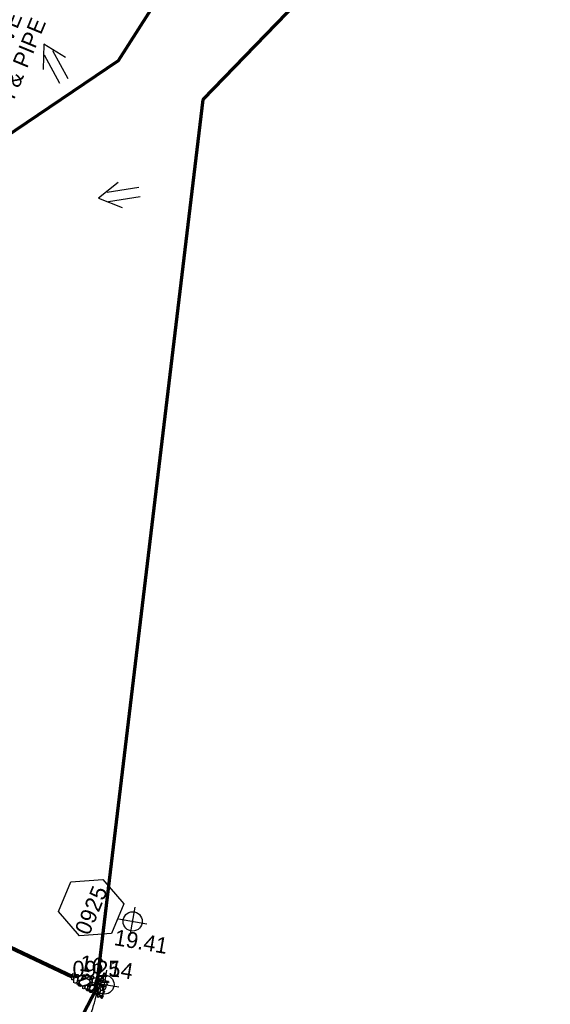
# Model space of a CAD drawing. Extents: x 1160024 to 2574774, y 200346 to 1150377.
# Tile 102 of 118: x 2483430 to 2483595, y 368648 to 368956. Entities that reach past the tile are written whole.
import ezdxf
from ezdxf.enums import TextEntityAlignment as Align

# ---------------------------------------------------------------- set-up
doc = ezdxf.new("R2010")
doc.units = 0
doc.header["$MEASUREMENT"] = 0
for name, color, linetype, lineweight in [('Exist Earthen Structure Ditch Cogo Point CELL', 5, 'Continuous', 13), ('Exist Plan Preparation Drainage Arrows Symbol CELL', 5, 'Continuous', 30), ('Exist Plan Preparation Drainage Notes Label', 31, 'Continuous', 30), ('Exist Plan Preparation Watershed Blue', 5, 'Continuous', 30), ('Prop Drainage Structure Box Number Symbol CELL', 9, 'Continuous', 30), ('Prop Drainage Structure Pipe RCP 30in Class III', 9, 'Continuous', 211), ('Prop Drainage Structure Pipe Removal Label', 9, 'Continuous', 30), ('Prop Erosion Rip Rap Pad at Outlet CELL', 9, 'Continuous', 30)]:
    doc.layers.add(name, color=color, linetype=linetype, lineweight=lineweight)
doc.layers.add('Scratch_Level_8', color=171, linetype='Continuous', lineweight=0, plot=False)
doc.styles.add('Style-font041', font='font041.shx')
doc.styles.add('Style-GEOMETRICFUTURA_211_M_L', font='GEOMETRICFUTURA_211_M_L.shx')

# ---------------------------------------------------------------- blocks, each defined once
blk = doc.blocks.new('EXIST EARTHEN STRUCTURE DITCH COGO POINT')
at = {"layer": 'Exist Earthen Structure Ditch Cogo Point CELL', "color": 5, "lineweight": 30}
for p, q in [((0, -0.06), (0, 0.06)), ((-0.06, 0), (0.06, 0))]:
    blk.add_line(p, q, dxfattribs=at)
blk.add_circle((0, 0), 0.04, dxfattribs=at)
blk.add_point((0, 0), dxfattribs=at)
blk = doc.blocks.new('EXIST EARTHEN STRUCTURE DITCH COGO POINT_1')
at = {"layer": 'Exist Earthen Structure Ditch Cogo Point CELL', "color": 5, "lineweight": 30}
for p, q in [((0, -0.06), (0, 0.06)), ((-0.06, 0), (0.06, 0))]:
    blk.add_line(p, q, dxfattribs=at)
blk.add_circle((0, 0), 0.04, dxfattribs=at)
blk.add_point((0, 0), dxfattribs=at)
blk = doc.blocks.new('*U373')
at = {"layer": 'Exist Plan Preparation Drainage Notes Label'}
blk.add_circle((-2.02, 0), 1.993, dxfattribs=at)
blk.add_open_spline([(-0.139, -0.659), (0.522, -0.972), (1.251, -1.003), (1.947, -1.171), (2.636, -1.338), (3.313, -1.545), (4.014, -1.669)], degree=3, knots=[0, 0, 0, 0, 0.5025, 0.5025, 0.5025, 1, 1, 1, 1], dxfattribs=at)
blk.add_solid([(4.014, -1.669), (3.192, -1.207), (3.124, -1.722), (3.522, -1.565)], dxfattribs=at)
blk = doc.blocks.new('PROP DRAINAGE STRUCTURE BOX NUMBER SYMBOL_28')
at = {"layer": 'Prop Drainage Structure Box Number Symbol CELL', "flags": 128}
blk.add_lwpolyline([(-5, 8.94), (5, 8.94), (9.47, 0), (5, -8.94), (-5, -8.94), (-9.47, 0), (-5, 8.94)], dxfattribs=at)
at = {"layer": 'Prop Drainage Structure Box Number Symbol CELL', "insert": (-0.64, -0.32), "char_height": 5, "attachment_point": 5, "line_spacing_factor": 0.6, "style": 'Style-GEOMETRICFUTURA_211_M_L'}
blk.add_mtext('\\T1.051;0925', dxfattribs=at)
blk = doc.blocks.new('PROP EROSION RIP RAP PAD AT OUTLET_2')
at = {"layer": 'Prop Erosion Rip Rap Pad at Outlet CELL', "flags": 128}
for points in [[(0, -0.3), (-0.21, -0.38), (-0.7, -0.61), (-0.9, -0.33), (-0.9, -0.14), (-0.3, 0.15), (0, 0), (0, -0.3)], [(1.01, -0.15), (0.79, -0.24), (0.26, -0.48), (0.11, -0.18), (0.1, 0.01), (0.66, 0.26), (1, 0.15), (1.01, -0.15)], [(-1.74, -3.63), (-1.94, -3.4), (-2.06, -2.91), (-1.88, -2.69), (-1.65, -2.69), (-1.45, -3.31), (-1.55, -3.51), (-1.74, -3.63)], [(-1.43, -2.98), (-1.65, -2.8), (-1.78, -2.31), (-1.55, -2.09), (-1.36, -2.09), (-1.14, -2.68), (-1.24, -2.9), (-1.43, -2.98)], [(0.09, -5.75), (-0.63, -5.28), (-1.68, -3.89), (-1.18, -2.79), (-0.39, -2.54), (0.96, -4.23), (0.86, -5.2), (0.2, -5.88)], [(-1.63, -1.06), (-1.23, -0.88), (-0.25, -0.55), (0.29, -1.03), (0.25, -1.56), (-0.94, -1.88), (-1.51, -1.59), (-1.63, -1.19)], [(-1.28, -1.96), (-1.05, -1.95), (-0.6, -1.94), (-0.48, -2.24), (-0.48, -2.43), (-1.08, -2.44), (-1.38, -2.23), (-1.28, -1.96)], [(-0.38, -1.94), (0.11, -1.81), (1.12, -1.79), (1.49, -2.46), (1.3, -2.88), (0.06, -2.83), (-0.35, -2.41), (-0.38, -1.94)], [(0.55, -3.7), (0.32, -3.53), (0.21, -3.04), (0.41, -2.8), (0.6, -2.84), (0.81, -3.4), (0.74, -3.59), (0.55, -3.7)], [(0.7, -1.76), (0.51, -1.46), (0.27, -0.88), (0.61, -0.45), (1.01, -0.44), (1.22, -1.34), (1.04, -1.64), (0.7, -1.76)], [(1.09, -3.95), (0.86, -3.73), (0.79, -3.25), (0.96, -3.01), (1.19, -3.01), (1.39, -3.65), (1.27, -3.84), (1.09, -3.95)], [(1.66, -3.81), (1.42, -3.64), (1.31, -3.15), (1.52, -2.91), (1.71, -2.95), (1.91, -3.51), (1.85, -3.7), (1.66, -3.81)], [(-2.2, -6.38), (-2.43, -6.2), (-2.55, -5.71), (-2.33, -5.49), (-2.14, -5.49), (-1.9, -6.08), (-2.01, -6.3), (-2.2, -6.38)], [(-2.33, -4.25), (-2.03, -4.16), (-1.54, -4.11), (-1.43, -4.45), (-1.49, -4.71), (-2.13, -4.65), (-2.35, -4.44), (-2.33, -4.25)], [(-2.2, -5.11), (-1.91, -4.89), (-1.24, -4.68), (-0.9, -4.98), (-0.9, -5.28), (-1.71, -5.6), (-2.1, -5.41), (-2.2, -5.11)], [(-1.05, -5.96), (-1.26, -6.08), (-1.75, -6.29), (-1.95, -5.96), (-1.95, -5.8), (-1.35, -5.56), (-1.16, -5.66), (-1.05, -5.96)], [(-0.69, -6.21), (-0.91, -6.05), (-1, -5.55), (-0.83, -5.33), (-0.6, -5.33), (-0.39, -5.91), (-0.5, -6.14), (-0.69, -6.21)], [(-0.19, -5.89), (0.11, -5.76), (0.52, -5.86), (0.72, -6.2), (0.61, -6.39), (0.01, -6.4), (-0.19, -6.08), (-0.19, -5.89)], [(2.1, -7.03), (1.64, -7.3), (0.55, -7.78), (-0.1, -7.08), (-0.11, -6.59), (1.3, -6.14), (2.01, -6.41), (2.22, -7.01)], [(1.22, -5.99), (1.02, -5.8), (0.94, -5.33), (1.12, -5.09), (1.35, -5.09), (1.52, -5.69), (1.41, -5.88), (1.22, -5.99)], [(1.11, -3.98), (1.51, -3.85), (2.11, -3.84), (2.35, -4.35), (2.2, -4.66), (1.34, -4.59), (1.11, -4.26), (1.11, -3.98)], [(2.5, -5.96), (2.31, -6.15), (1.9, -6.28), (1.6, -6.09), (1.59, -5.76), (2.19, -5.68), (2.49, -5.78), (2.5, -5.96)], [(1.99, -5.69), (1.76, -5.5), (1.65, -5.01), (1.85, -4.79), (2.04, -4.83), (2.25, -5.38), (2.17, -5.56), (1.99, -5.69)], [(-2.95, -8.95), (-2.65, -8.85), (-2.16, -8.8), (-2.05, -9.14), (-2.11, -9.4), (-2.75, -9.34), (-2.98, -9.13), (-2.95, -8.95)], [(-2.39, -7.4), (-2.61, -7.23), (-2.74, -6.74), (-2.51, -6.51), (-2.33, -6.51), (-2.09, -7.1), (-2.2, -7.33), (-2.39, -7.4)], [(-2.39, -8.78), (-2.59, -8.51), (-2.74, -8.03), (-2.51, -7.84), (-2.34, -7.84), (-2.09, -8.44), (-2.2, -8.66), (-2.39, -8.78)], [(-1.5, -7.7), (-1.71, -7.78), (-2.2, -7.89), (-2.43, -7.68), (-2.44, -7.53), (-1.95, -7.29), (-1.65, -7.4), (-1.54, -7.59)], [(-2.04, -6.4), (-1.51, -6.29), (-0.5, -6.36), (-0.19, -6.96), (-0.35, -7.49), (-1.55, -7.41), (-2.09, -6.93), (-2.04, -6.4)], [(-1.68, -8.8), (-1.75, -8.61), (-1.96, -8.13), (-1.66, -7.89), (-1.48, -7.89), (-1.24, -8.53), (-1.45, -8.69), (-1.68, -8.8)], [(-0.5, -9.34), (-0.84, -9.53), (-1.55, -9.66), (-1.85, -9.36), (-1.85, -9.06), (-1.04, -8.83), (-0.66, -8.93), (-0.5, -9.34)], [(-0.98, -8.48), (-1.21, -8.26), (-1.33, -7.78), (-1.1, -7.55), (-0.91, -7.58), (-0.71, -8.14), (-0.79, -8.36), (-0.98, -8.48)], [(0.14, -7.53), (0.32, -7.93), (0.65, -8.94), (0.17, -9.43), (-0.35, -9.44), (-0.64, -8.25), (-0.5, -7.64), (0.02, -7.56)], [(0.91, -8.69), (0.72, -8.53), (0.55, -7.99), (0.77, -7.76), (0.96, -7.8), (1.2, -8.39), (1.14, -8.58), (0.91, -8.69)], [(1.4, -9.03), (1.71, -9.43), (2.04, -10.4), (1.56, -10.94), (1.04, -10.83), (0.7, -9.64), (0.89, -9.19), (1.4, -8.95)], [(1.12, -7.78), (1.42, -7.65), (1.84, -7.75), (2.04, -8.09), (1.92, -8.28), (1.32, -8.29), (1.12, -7.96), (1.12, -7.78)], [(2.56, -8.7), (2.3, -8.93), (1.86, -9.01), (1.59, -8.84), (1.57, -8.54), (2.17, -8.45), (2.47, -8.51), (2.56, -8.7)], [(2.25, -8.09), (2.01, -7.91), (1.9, -7.43), (2.1, -7.19), (2.29, -7.23), (2.5, -7.78), (2.44, -7.96), (2.25, -8.09)], [(-3.26, -9.56), (-2.96, -9.48), (-2.48, -9.43), (-2.36, -9.76), (-2.43, -10.03), (-3.06, -9.96), (-3.29, -9.75), (-3.26, -9.56)], [(-3.1, -10.56), (-2.8, -10.48), (-2.31, -10.43), (-2.2, -10.76), (-2.26, -11.03), (-2.9, -10.96), (-3.13, -10.75), (-3.1, -10.56)], [(-2.44, -9.83), (-1.93, -9.74), (-0.95, -9.69), (-0.59, -10.39), (-0.8, -10.88), (-2, -10.83), (-2.43, -10.35), (-2.44, -9.83)], [(-0.48, -10.19), (-0.11, -10.11), (0.52, -10.1), (0.74, -10.63), (0.66, -10.91), (-0.28, -10.83), (-0.51, -10.53), (-0.48, -10.19)], [(0.41, -10.16), (0.19, -9.98), (0.05, -9.49), (0.27, -9.26), (0.46, -9.26), (0.7, -9.86), (0.6, -10.09), (0.41, -10.16)], [(1.77, -9.44), (2.07, -9.33), (2.49, -9.43), (2.67, -9.76), (2.56, -9.95), (1.96, -9.96), (1.77, -9.63), (1.77, -9.44)], [(2.26, -11.18), (2.02, -11), (1.91, -10.51), (2.12, -10.28), (2.31, -10.31), (2.52, -10.86), (2.45, -11.05), (2.26, -11.18)]]:
    blk.add_lwpolyline(points, dxfattribs=at)
blk = doc.blocks.new('EXIST PLAN PREPARATION DRAINAGE ARROWS SYMBOL_173')
at = {"layer": 'Exist Plan Preparation Drainage Arrows Symbol CELL'}
for p, q in [((-3.87, 1.5), (6.13, 1.5)), ((-3.87, -1.5), (6.13, -1.5))]:
    blk.add_line(p, q, dxfattribs=at)
at = {"layer": 'Exist Plan Preparation Drainage Arrows Symbol CELL', "flags": 128}
blk.add_lwpolyline([(0, 3.97), (-6.87, 0), (0, -3.97)], dxfattribs=at)
blk = doc.blocks.new('EXIST PLAN PREPARATION DRAINAGE ARROWS SYMBOL_174')
at = {"layer": 'Exist Plan Preparation Drainage Arrows Symbol CELL'}
for p, q in [((-3.87, 1.5), (6.13, 1.5)), ((-3.87, -1.5), (6.13, -1.5))]:
    blk.add_line(p, q, dxfattribs=at)
at = {"layer": 'Exist Plan Preparation Drainage Arrows Symbol CELL', "flags": 128}
blk.add_lwpolyline([(0, 3.97), (-6.87, 0), (0, -3.97)], dxfattribs=at)

msp = doc.modelspace()

# ---------------------------------------------------------------- linework, layer by layer
at = {"layer": 'Exist Plan Preparation Watershed Blue', "color": 5, "linetype": 'Continuous', "lineweight": 70, "flags": 128}
for points in [[(2483341.11, 368436.22), (2483453.92, 368653.35), (2483487.1, 368930.74), (2483539.47, 368984.83), (2483550.07, 369020.17), (2483642.93, 368982.95)], [(2483341.11, 368436.22), (2483453.92, 368653.35), (2483487.1, 368930.74), (2483539.47, 368984.83)]]:
    msp.add_lwpolyline(points, dxfattribs=at)
msp.add_lwpolyline([(2483425, 368918.63), (2483385.57, 368932.95), (2483362.24, 368917.64), (2483335.49, 368924.85), (2483351.28, 368961.42), (2483353.46, 368965.99), (2483357.24, 368972.19), (2483361.32, 368977.3), (2483365.77, 368981.71), (2483369.52, 368984.67), (2483378.23, 368990.12), (2483387.42, 368993.85), (2483395.3, 368995.69), (2483400.85, 368996.31), (2483414.96, 368995.86), (2483465.42, 368978.44), (2483480.12, 368973.34), (2483460.64, 368942.77), (2483425, 368918.63)], close=True, dxfattribs=at)
at = {"layer": 'Prop Drainage Structure Pipe RCP 30in Class III'}
msp.add_line((2483290.45, 368730.65), (2483446.43, 368656.99), dxfattribs=at)

# ---------------------------------------------------------------- block references
at = {"layer": 'Exist Earthen Structure Ditch Cogo Point CELL', "color": 5, "lineweight": 30, "xscale": 75.00000000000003, "yscale": 75.00000000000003, "zscale": 75.00000000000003, "rotation": 350.2385460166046}
for name, p in [('EXIST EARTHEN STRUCTURE DITCH COGO POINT_1', (2483465.18, 368674.28)), ('EXIST EARTHEN STRUCTURE DITCH COGO POINT', (2483456.38, 368654.59))]:
    msp.add_blockref(name, p, dxfattribs=at)
at = {"layer": 'Exist Plan Preparation Drainage Arrows Symbol CELL'}
for name, p, rotation in [('EXIST PLAN PREPARATION DRAINAGE ARROWS SYMBOL_174', (2483440.73, 368941.92), 298.5072413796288), ('EXIST PLAN PREPARATION DRAINAGE ARROWS SYMBOL_173', (2483461.26, 368900.95), 8.853417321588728)]:
    msp.add_blockref(name, p, dxfattribs=dict(at, rotation=rotation))
at = {"layer": 'Exist Plan Preparation Drainage Notes Label', "xscale": 3.375, "yscale": 3.375, "zscale": 3.375, "rotation": 84.99012320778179}
msp.add_blockref('*U373', (2483449.48, 368645.3), dxfattribs=at)
at = {"layer": 'Prop Drainage Structure Box Number Symbol CELL', "rotation": 67.5630587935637}
msp.add_blockref('PROP DRAINAGE STRUCTURE BOX NUMBER SYMBOL_28', (2483452.24, 368678.56), dxfattribs=at)
at = {"layer": 'Prop Erosion Rip Rap Pad at Outlet CELL', "rotation": 70}
msp.add_blockref('PROP EROSION RIP RAP PAD AT OUTLET_2', (2483446.43, 368656.99), dxfattribs=at)

# ---------------------------------------------------------------- texts
at = {"layer": 'Exist Earthen Structure Ditch Cogo Point CELL', "color": 5, "lineweight": 30, "style": 'Style-GEOMETRICFUTURA_211_M_L'}
for s, p in [('19.41', (2483459.96, 368671.87)), ('16.14', (2483449.19, 368663.9))]:
    msp.add_text(s, height=5, rotation=350.2385, dxfattribs=at).set_placement(p, align=Align.TOP_LEFT)
at = {"layer": 'Prop Drainage Structure Pipe Removal Label', "insert": (2483414.69, 368930.5), "char_height": 5, "attachment_point": 1, "rotation": 67.5631, "line_spacing_factor": 0.900001, "style": 'Style-GEOMETRICFUTURA_211_M_L'}
msp.add_mtext('\\T1.054;REMOVE\\PDI & PIPE', dxfattribs=at)
at = {"layer": 'Scratch_Level_8', "linetype": 'Continuous', "style": 'Style-font041'}
msp.add_text('0925', height=5, dxfattribs=at).set_placement((2483446.43, 368661.99), align=Align.TOP_LEFT)

doc.saveas('drawing.dxf')
